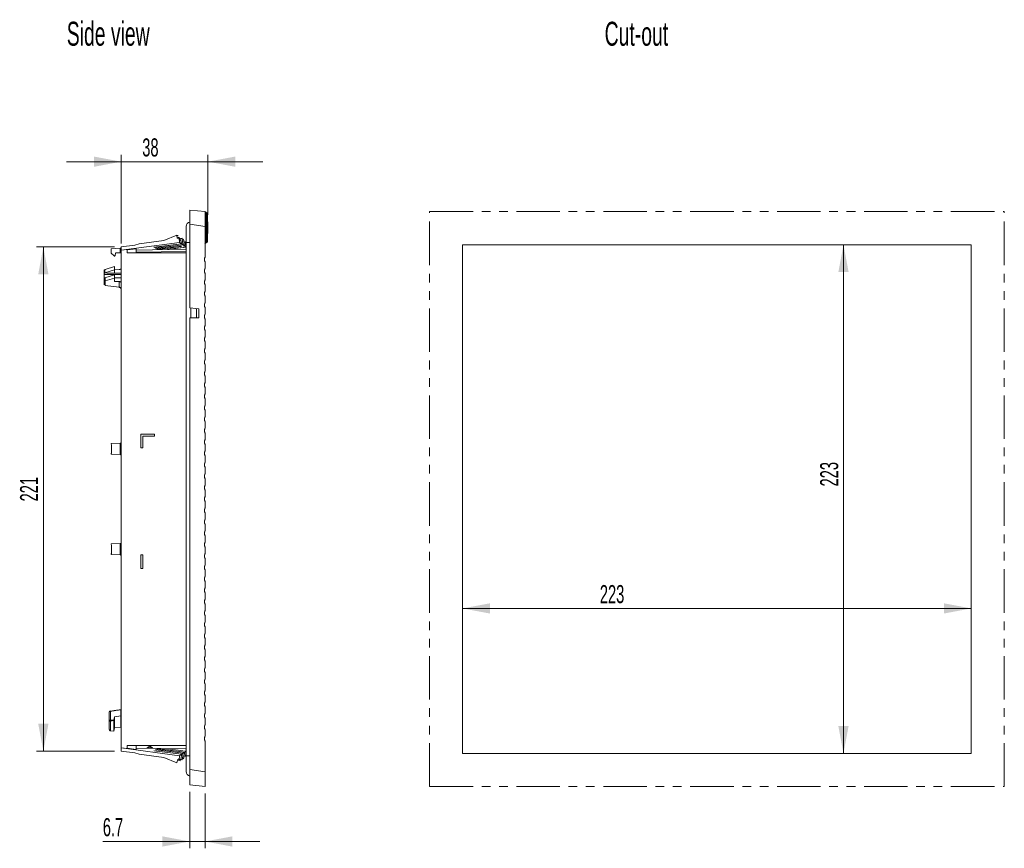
# Model space of a CAD drawing. Header units: millimetres. Extents: x 49 to 815, y 224 to 587.
# Tile 4 of 4: x 383 to 815, y 224 to 587. Entities that reach past the tile are written whole.
import ezdxf

# ---------------------------------------------------------------- set-up
doc = ezdxf.new("R2010")
doc.units = ezdxf.units.MM
doc.header["$LTSCALE"] = 3
doc.linetypes.add('PHANTOM', pattern=[12.7, 6.35, -1.27, 1.27, -1.27, 1.27, -1.27])
doc.styles.add('SLDTEXTSTYLE0', font='TXT', dxfattribs={"width": 0.605})
doc.dimstyles.new('SLDDIMSTYLE0', dxfattribs={"dimtxt": 7.704956, "dimasz": 12, "dimexe": 0, "dimexo": 0.0625, "dimgap": 1.926239, "dimtad": 1, "dimrnd": 1e-09, "dimzin": 12, "dimdsep": 46, "dimtxsty": 'SLDTEXTSTYLE0', "dimsah": 1, "dimcen": 0.09, "dimadec": 0, "dimazin": 3, "dimtfac": 1, "dimtofl": 0, "dimtmove": 0, "dimatfit": 3, "dimfxl": 1, "dimfrac": 2, "dimtolj": 1, "dimtzin": 12, "dimarcsym": 0})
doc.dimstyles.new('SLDDIMSTYLE1', dxfattribs={"dimtxt": 7.704956, "dimasz": 12, "dimexe": 0, "dimexo": 0.0625, "dimgap": 1.926239, "dimtad": 1, "dimdec": 0, "dimrnd": 1e-09, "dimzin": 12, "dimdsep": 46, "dimtxsty": 'SLDTEXTSTYLE0', "dimsah": 1, "dimcen": 0.09, "dimadec": 0, "dimazin": 3, "dimtfac": 1, "dimtdec": 0, "dimtmove": 0, "dimatfit": 0, "dimfxl": 1, "dimfrac": 2, "dimtolj": 1, "dimtzin": 12, "dimarcsym": 0})
doc.dimstyles.new('SLDDIMSTYLE2', dxfattribs={"dimtxt": 7.704956, "dimasz": 12, "dimexe": 0, "dimexo": 0.0625, "dimgap": 1.926239, "dimtad": 1, "dimdec": 1, "dimrnd": 1e-09, "dimzin": 12, "dimdsep": 46, "dimtxsty": 'SLDTEXTSTYLE0', "dimsah": 1, "dimcen": 0.09, "dimadec": 0, "dimazin": 3, "dimtfac": 1, "dimtmove": 0, "dimatfit": 0, "dimfxl": 1, "dimfrac": 2, "dimtolj": 1, "dimtzin": 12, "dimarcsym": 0})

# ---------------------------------------------------------------- blocks, each defined once
blk = doc.blocks.new('*D1')
at = {"color": 7, "linetype": 'Continuous', "lineweight": 0}
for p, q in [((580.12, 488.67), (747.11, 488.67)), ((744.11, 488.67), (744.11, 265.67)), ((580.12, 265.67), (747.11, 265.67))]:
    blk.add_line(p, q, dxfattribs=at)
for points in [[(744.11, 488.67), (741.86, 476.67), (746.36, 476.67)], [(744.11, 265.67), (746.36, 277.67), (741.86, 277.67)]]:
    blk.add_solid(points, dxfattribs=at)
at = {"color": 7, "linetype": 'Continuous', "lineweight": 0, "insert": (733.87, 382.71, 0.1), "char_height": 7.938, "attachment_point": 1, "rotation": 90, "style": 'SLDTEXTSTYLE0'}
blk.add_mtext('223', dxfattribs=at)
blk = doc.blocks.new('*D2')
at = {"color": 7, "linetype": 'Continuous', "lineweight": 0}
blk.add_line((577.12, 329.24), (800.12, 329.24), dxfattribs=at)
for points in [[(577.12, 329.24), (589.12, 326.99), (589.12, 331.49)], [(800.12, 329.24), (788.12, 331.49), (788.12, 326.99)]]:
    blk.add_solid(points, dxfattribs=at)
at = {"color": 7, "linetype": 'Continuous', "lineweight": 0, "insert": (637.29, 339.48, 0.1), "char_height": 7.938, "attachment_point": 1, "style": 'SLDTEXTSTYLE0'}
blk.add_mtext('223', dxfattribs=at)
blk = doc.blocks.new('*D5')
at = {"color": 7, "linetype": 'Continuous', "lineweight": 0}
for p, q in [((427.47, 489.23), (427.47, 528.08)), ((465.46, 501.77), (465.46, 528.08)), ((427.47, 525.08), (403.47, 525.08)), ((427.47, 525.08), (465.46, 525.08)), ((465.46, 525.08), (489.46, 525.08))]:
    blk.add_line(p, q, dxfattribs=at)
for points in [[(427.47, 525.08), (415.47, 527.33), (415.47, 522.83)], [(465.46, 525.08), (477.46, 522.83), (477.46, 527.33)]]:
    blk.add_solid(points, dxfattribs=at)
at = {"color": 7, "linetype": 'Continuous', "lineweight": 0, "insert": (436.66, 535.31, 0.1), "char_height": 7.938, "attachment_point": 1, "style": 'SLDTEXTSTYLE0'}
blk.add_mtext('38', dxfattribs=at)
blk = doc.blocks.new('*D6')
at = {"color": 7, "linetype": 'Continuous', "lineweight": 0}
for p, q in [((424.47, 487.69), (390.29, 487.69)), ((393.29, 487.69), (393.29, 266.69)), ((424.47, 266.69), (390.29, 266.69))]:
    blk.add_line(p, q, dxfattribs=at)
for points in [[(393.29, 487.69), (391.04, 475.69), (395.54, 475.69)], [(393.29, 266.69), (395.54, 278.69), (391.04, 278.69)]]:
    blk.add_solid(points, dxfattribs=at)
at = {"color": 7, "linetype": 'Continuous', "lineweight": 0, "insert": (383.06, 376.15, 0.1), "char_height": 7.938, "attachment_point": 1, "rotation": 90, "style": 'SLDTEXTSTYLE0'}
blk.add_mtext('221', dxfattribs=at)
blk = doc.blocks.new('*D7')
at = {"color": 7, "linetype": 'Continuous', "lineweight": 0}
for p, q in [((457.47, 248.87), (457.47, 224.08)), ((464.17, 248.17), (464.17, 224.08)), ((457.47, 227.08), (419.36, 227.08)), ((457.47, 227.08), (464.17, 227.08)), ((464.17, 227.08), (488.17, 227.08))]:
    blk.add_line(p, q, dxfattribs=at)
for points in [[(457.47, 227.08), (445.47, 229.33), (445.47, 224.83)], [(464.17, 227.08), (476.17, 224.83), (476.17, 229.33)]]:
    blk.add_solid(points, dxfattribs=at)
at = {"color": 7, "linetype": 'Continuous', "lineweight": 0, "insert": (419.36, 237.32, 0.1), "char_height": 7.938, "attachment_point": 1, "style": 'SLDTEXTSTYLE0'}
blk.add_mtext('6.7', dxfattribs=at)

msp = doc.modelspace()

# ---------------------------------------------------------------- linework, layer by layer
at = {"color": 7, "linetype": 'Continuous', "lineweight": 0}
for p, q in [((457.465, 503.872), (457.465, 497.655)), ((457.465, 503.872), (464.165, 503.167)), ((464.165, 503.167), (464.165, 496.659)), ((464.84, 502.769), (464.716, 502.828)), ((455.965, 496.688), (455.965, 489.688)), ((457.465, 497.655), (464.165, 496.659)), ((457.465, 461.004), (457.465, 497.655)), ((464.165, 496.659), (464.165, 483.273)), ((465.205, 498.767), (465.455, 498.767)), ((465.455, 498.767), (465.455, 493.644)), ((451.829, 492.858), (446.111, 490.506)), ((465.205, 493.644), (465.455, 493.644)), ((453.002, 489.687), (427.465, 486.266)), ((433.465, 488.488), (427.465, 487.688)), ((446.111, 490.506), (435.229, 489.048)), ((441.746, 487.6), (453.873, 489.063)), ((453.873, 489.063), (441.888, 487.501)), ((442.41, 487.136), (454.536, 488.599)), ((454.536, 488.599), (442.55, 487.038)), ((443.074, 486.671), (453.888, 487.976)), ((453.873, 487.962), (443.211, 486.574)), ((452.774, 491.51), (451.985, 491.609)), ((453.063, 491.23), (454.095, 491.527)), ((454.119, 491.533), (453.064, 491.229)), ((454.121, 491.437), (453.287, 491.194)), ((454.303, 490.931), (454.758, 491.062)), ((455.2, 488.135), (454.732, 488.074)), ((454.746, 488.08), (455.199, 488.135)), ((455.01, 489.614), (454.799, 491.009)), ((455.965, 488.67), (455.717, 488.662)), ((455.965, 489.688), (455.965, 264.688)), ((464.716, 489.549), (464.84, 489.608)), ((577.124, 488.667), (800.124, 488.667)), ((577.124, 488.667), (577.124, 265.667)), ((800.124, 488.667), (800.124, 265.667)), ((422.965, 486.641), (422.965, 485.188)), ((423.038, 485.012), (424.288, 483.762)), ((426.983, 487.155), (423.198, 486.89)), ((424.986, 485.145), (426.983, 485.18)), ((427.465, 487.688), (427.465, 486.266)), ((429.965, 486.543), (427.465, 486.227)), ((427.465, 486.266), (427.465, 486.227)), ((427.465, 486.227), (427.465, 402.171)), ((429.965, 486.425), (433.965, 486.926)), ((455.965, 485.188), (429.965, 485.188)), ((447.769, 486.706), (454.613, 487.521)), ((455.856, 487.669), (447.891, 486.62)), ((455.31, 487.605), (455.856, 487.67)), ((464.165, 481.119), (464.165, 478.272)), ((419.965, 477.731), (424.465, 479.145)), ((419.965, 477.731), (420.338, 477.731)), ((419.965, 477.731), (419.965, 477.278)), ((419.965, 477.048), (419.965, 475.817)), ((419.965, 475.577), (419.965, 474.163)), ((420.262, 477.694), (420.262, 476.307)), ((420.262, 476.307), (424.465, 477.628)), ((424.465, 475.506), (420.262, 474.186)), ((420.448, 477.783), (424.465, 479.145)), ((424.465, 477.731), (426.5, 477.781)), ((427.465, 476.209), (424.465, 476.212)), ((464.165, 476.118), (464.165, 473.27)), ((419.965, 474.03), (419.965, 472.798)), ((419.965, 472.798), (419.965, 471.163)), ((420.262, 474.186), (420.262, 472.798)), ((426.501, 470.133), (420.404, 470.813)), ((424.465, 473.99), (420.448, 472.826)), ((420.448, 472.826), (420.448, 470.81)), ((420.448, 470.81), (426.5, 470.135)), ((424.465, 474.094), (427.45, 474.097)), ((426.5, 472.525), (424.465, 472.575)), ((426.5, 470.135), (426.5, 472.525)), ((464.165, 471.116), (464.165, 468.268)), ((427.42, 469.319), (427.129, 469.716)), ((464.165, 466.114), (464.165, 463.266)), ((461.465, 460.583), (457.465, 461.004)), ((457.965, 456.588), (457.965, 460.951)), ((461.465, 456.588), (461.465, 460.583)), ((464.165, 461.112), (464.165, 458.265)), ((457.465, 258.655), (457.465, 456.588)), ((457.465, 456.588), (461.465, 456.588)), ((464.165, 456.111), (464.165, 453.263)), ((464.165, 451.109), (464.165, 448.261)), ((464.165, 446.107), (464.165, 443.259)), ((464.165, 441.105), (464.165, 438.258)), ((464.165, 436.104), (464.165, 433.256)), ((464.165, 431.102), (464.165, 428.269)), ((464.165, 426.114), (464.165, 423.267)), ((464.165, 421.113), (464.165, 418.265)), ((464.165, 416.111), (464.165, 413.263)), ((464.165, 411.109), (464.165, 408.262)), ((464.165, 406.107), (464.165, 403.274)), ((423.073, 401.535), (426.983, 401.672)), ((427, 396.704), (427, 401.673)), ((427.408, 401.938), (427.408, 396.439)), ((435.965, 405.688), (441.965, 405.688)), ((435.965, 399.688), (435.965, 405.688)), ((441.965, 404.688), (436.965, 404.688)), ((436.965, 404.688), (436.965, 399.688)), ((441.965, 405.688), (441.965, 404.688)), ((436.965, 399.688), (435.965, 399.688)), ((464.165, 401.12), (464.165, 398.273)), ((426.983, 396.705), (423.073, 396.842)), ((427.465, 396.206), (427.465, 358.171)), ((464.165, 396.118), (464.165, 393.271)), ((464.165, 391.117), (464.165, 388.269)), ((464.165, 386.115), (464.165, 383.267)), ((464.165, 381.113), (464.165, 378.265)), ((464.165, 376.111), (464.165, 373.264)), ((464.165, 371.11), (464.165, 368.262)), ((464.165, 366.108), (464.165, 363.26)), ((464.165, 361.106), (464.165, 358.258)), ((423.073, 357.535), (426.983, 357.672)), ((427, 352.704), (427, 357.673)), ((427.408, 357.938), (427.408, 352.439)), ((464.165, 356.104), (464.165, 353.257)), ((426.983, 352.705), (423.073, 352.842)), ((427.465, 352.206), (427.465, 268.15)), ((464.165, 351.103), (464.165, 348.269)), ((464.165, 346.115), (464.165, 343.268)), ((464.165, 341.114), (464.165, 338.266)), ((464.165, 336.112), (464.165, 333.264)), ((464.165, 331.11), (464.165, 328.262)), ((464.165, 326.108), (464.165, 323.275)), ((464.165, 321.121), (464.165, 318.273)), ((464.165, 316.119), (464.165, 313.272)), ((464.165, 311.118), (464.165, 308.27)), ((464.165, 306.116), (464.165, 303.268)), ((464.165, 301.114), (464.165, 298.266)), ((464.165, 296.112), (464.165, 293.265)), ((464.165, 291.111), (464.165, 288.263)), ((464.165, 286.109), (464.165, 283.261)), ((422.215, 283.814), (422.215, 280.238)), ((422.698, 284.167), (422.698, 280.238)), ((424.465, 281.696), (427.224, 282.178)), ((427.224, 277.24), (427.224, 282.178)), ((464.165, 281.107), (464.165, 278.259)), ((422.215, 280.238), (422.215, 276.23)), ((422.715, 280.238), (422.698, 280.238)), ((424.184, 280.274), (422.715, 280.238)), ((422.715, 275.523), (422.715, 280.238)), ((427.224, 277.24), (424.465, 276.894)), ((422.715, 275.523), (424.184, 275.487)), ((464.165, 276.105), (464.165, 273.258)), ((427.465, 268.15), (429.965, 267.834)), ((427.465, 268.15), (427.465, 268.111)), ((427.465, 268.111), (453.002, 264.69)), ((427.465, 266.688), (427.465, 268.111)), ((429.965, 269.188), (455.965, 269.188)), ((433.965, 267.45), (429.965, 267.952)), ((439.965, 268.909), (438.765, 268.188)), ((438.765, 268.188), (438.765, 267.953)), ((441.165, 268.188), (438.765, 268.188)), ((441.165, 268.188), (439.965, 268.909)), ((441.165, 267.919), (441.165, 268.188)), ((443.074, 267.706), (453.882, 266.402)), ((455.232, 266.239), (443.211, 267.802)), ((447.769, 267.671), (454.562, 266.861)), ((454.598, 266.873), (447.891, 267.757)), ((464.165, 271.104), (464.165, 257.659)), ((433.465, 265.888), (427.465, 266.688)), ((435.229, 265.329), (433.465, 265.888)), ((441.746, 266.776), (453.908, 265.311)), ((453.908, 265.311), (441.888, 266.876)), ((442.41, 267.241), (454.57, 265.775)), ((454.57, 265.775), (442.55, 267.339)), ((451.829, 261.519), (446.111, 263.871)), ((454.782, 263.309), (454.317, 263.443)), ((454.74, 266.299), (455.232, 266.239)), ((454.923, 264.387), (454.767, 263.345)), ((455.345, 266.768), (455.892, 266.702)), ((455.892, 266.702), (455.351, 266.774)), ((455.741, 265.714), (455.965, 265.707)), ((455.965, 264.688), (455.965, 257.688)), ((577.124, 265.667), (800.124, 265.667)), ((453.437, 262.437), (452.032, 262.859)), ((452.774, 262.867), (452.108, 262.799)), ((454.119, 262.844), (452.486, 263.314)), ((452.83, 263.317), (454.145, 262.934)), ((464.165, 257.659), (457.465, 258.655)), ((457.465, 251.872), (457.465, 258.655)), ((464.165, 257.659), (464.165, 251.167)), ((464.165, 251.167), (457.465, 251.872))]:
    msp.add_line(p, q, dxfattribs=at)
at = {"color": 7, "linetype": 'PHANTOM', "lineweight": 0}
for p, q in [((562.624, 251.167), (562.624, 503.167)), ((562.624, 503.167), (814.624, 503.167)), ((814.624, 251.167), (814.624, 503.167)), ((562.624, 251.167), (814.624, 251.167))]:
    msp.add_line(p, q, dxfattribs=at)
at = {"color": 144, "linetype": 'Continuous', "lineweight": 0}
for p, q in [((451.985, 491.609), (451.829, 492.858)), ((452.371, 492.679), (451.829, 492.858)), ((451.829, 492.858), (452.395, 492.7)), ((451.876, 492.484), (452.371, 492.679)), ((452.395, 492.7), (452.355, 492.684)), ((435.229, 489.048), (433.465, 488.488)), ((452.71, 491.933), (451.974, 491.702)), ((451.979, 491.658), (452.7, 491.877)), ((452.166, 491.587), (452.732, 491.761)), ((453.002, 489.687), (452.774, 491.51)), ((453.489, 491.42), (452.774, 491.51)), ((453.871, 489.063), (453.002, 489.687)), ((454.534, 488.599), (453.871, 489.063)), ((454.106, 491.481), (454.106, 491.481)), ((455.197, 488.135), (454.534, 488.599)), ((454.769, 491.017), (454.769, 491.017)), ((455.861, 487.67), (455.197, 488.135)), ((455.825, 487.929), (455.506, 490.104)), ((455.506, 490.104), (455.825, 487.929)), ((455.593, 489.618), (455.523, 490.067)), ((455.524, 490.067), (455.594, 489.617)), ((424.777, 483.917), (424.987, 485.033)), ((426.983, 485.18), (426.983, 487.155)), ((429.965, 486.543), (429.965, 486.425)), ((429.965, 485.188), (429.965, 486.543)), ((433.965, 486.926), (433.965, 485.188)), ((433.965, 486.356), (455.59, 486.662)), ((455.965, 485.665), (433.965, 485.473)), ((455.59, 486.662), (455.965, 486.709)), ((455.965, 487.599), (455.861, 487.67)), ((424.465, 477.628), (424.465, 479.145)), ((424.465, 476.249), (424.465, 477.628)), ((424.465, 473.99), (424.465, 475.506)), ((424.465, 472.575), (424.465, 473.99)), ((460.465, 460.358), (460.465, 456.919)), ((435.965, 352.688), (435.965, 346.688)), ((436.965, 352.688), (435.965, 352.688)), ((436.965, 346.688), (436.965, 352.688)), ((436.965, 352.688), (436.966, 352.688)), ((436.966, 352.688), (436.966, 346.688)), ((435.965, 346.688), (436.965, 346.688)), ((436.966, 346.688), (436.965, 346.688)), ((424.184, 280.274), (424.465, 281.696)), ((424.465, 276.894), (424.465, 281.696)), ((424.184, 275.487), (424.184, 280.274)), ((424.465, 276.894), (424.184, 275.487)), ((429.965, 267.834), (429.965, 269.188)), ((429.965, 267.952), (429.965, 267.834)), ((433.965, 269.188), (433.965, 267.45)), ((455.59, 267.715), (433.965, 268.021)), ((455.965, 267.668), (455.59, 267.715)), ((446.111, 263.871), (435.229, 265.329)), ((453.002, 264.69), (452.774, 262.867)), ((453.002, 264.69), (453.908, 265.311)), ((453.908, 265.311), (454.57, 265.775)), ((454.57, 265.775), (455.232, 266.239)), ((455.232, 266.239), (455.892, 266.702)), ((455.572, 264.729), (455.506, 264.273)), ((455.506, 264.273), (455.572, 264.729)), ((452.106, 262.792), (451.829, 261.519)), ((453.463, 262.954), (452.774, 262.867))]:
    msp.add_line(p, q, dxfattribs=at)
at = {"color": 18, "linetype": 'Continuous', "lineweight": 0}
for p, q in [((457.465, 489.688), (455.965, 489.688)), ((427.465, 475.577), (419.965, 475.577)), ((419.965, 474.163), (420.202, 474.163)), ((420.404, 470.813), (420.404, 474.017)), ((457.465, 264.688), (455.965, 264.688))]:
    msp.add_line(p, q, dxfattribs=at)
at = {"color": 7, "linetype": 'Continuous', "lineweight": 0}
for centre, radius, start, end in [((457.965, 496.688), 2, 104.47751, 180), ((426.6, 469.26), 0.881, 11.02808, 96.54647), ((422.715, 283.814), 0.5, 96.33822, 175.35229), ((457.965, 257.688), 2, 180, 255.52249)]:
    msp.add_arc(centre, radius, start, end, dxfattribs=at)
for points, knots in [([(464.13, 503.109), (464.141, 503.104), (464.198, 503.077), (464.391, 502.984), (464.606, 502.881), (464.716, 502.828)], [0, 0, 0, 0, 0.0993968, 0.5392739, 1, 1, 1, 1]), ([(464.716, 502.828), (464.715, 500.619), (464.716, 498.409), (464.716, 493.983), (464.714, 491.769), (464.716, 489.549)], [0, 0, 0, 0, 0.5, 0.5, 1, 1, 1, 1]), ([(464.84, 489.608), (464.841, 491.806), (464.84, 494.002), (464.84, 498.389), (464.84, 500.58), (464.84, 502.769)], [0, 0, 0, 0, 0.5, 0.5, 1, 1, 1, 1]), ([(464.931, 502.725), (464.948, 502.716), (464.982, 502.698), (465.028, 502.665), (465.072, 502.626), (465.112, 502.58), (465.156, 502.514), (465.203, 502.413), (465.211, 502.325), (465.215, 502.274)], [0, 0, 0, 0, 0.0880997, 0.1820898, 0.282065, 0.3881037, 0.5002719, 0.7070596, 1, 1, 1, 1]), ([(465.215, 502.274), (465.215, 501.464), (465.215, 499.844), (465.215, 497.412), (465.215, 494.978), (465.215, 492.542), (465.215, 490.916), (465.215, 490.103)], [0, 0, 0, 0, 0.2000033, 0.4000017, 0.5999984, 0.7999967, 1, 1, 1, 1]), ([(454.104, 491.496), (454.134, 491.268), (454.194, 490.804), (454.297, 490.096), (454.409, 489.364), (454.492, 488.869), (454.534, 488.617)], [0, 0, 0, 0, 0.2368625, 0.4824643, 0.7368347, 1, 1, 1, 1]), ([(454.767, 491.031), (454.797, 490.803), (454.857, 490.339), (454.96, 489.632), (455.073, 488.9), (455.155, 488.404), (455.197, 488.152)], [0, 0, 0, 0, 0.2368918, 0.4825042, 0.7368652, 1, 1, 1, 1]), ([(464.065, 489.236), (464.078, 489.243), (464.104, 489.255), (464.151, 489.278), (464.203, 489.303), (464.262, 489.331), (464.358, 489.377), (464.502, 489.446), (464.644, 489.514), (464.716, 489.549)], [0, 0, 0, 0, 0.0993023, 0.1987263, 0.2986114, 0.3992924, 0.5010963, 0.748384, 1, 1, 1, 1]), ([(465.215, 490.103), (465.214, 490.081), (465.213, 490.04), (465.201, 489.982), (465.186, 489.932), (465.168, 489.891), (465.14, 489.835), (465.093, 489.77), (465.02, 489.701), (464.96, 489.668), (464.931, 489.652)], [0, 0, 0, 0, 0.1281114, 0.2421055, 0.3419847, 0.4277532, 0.4994188, 0.6883288, 0.8549988, 1, 1, 1, 1]), ([(422.965, 486.641), (422.966, 486.657), (422.968, 486.692), (422.986, 486.745), (423.017, 486.797), (423.063, 486.843), (423.125, 486.879), (423.173, 486.886), (423.198, 486.89)], [0, 0, 0, 0, 0.1338274, 0.2808027, 0.4409189, 0.6141658, 0.8005311, 1, 1, 1, 1]), ([(424.497, 483.688), (424.518, 483.689), (424.559, 483.691), (424.629, 483.706), (424.7, 483.749), (424.76, 483.824), (424.771, 483.886), (424.777, 483.917)], [0, 0, 0, 0, 0.1629688, 0.3003555, 0.5388346, 0.7655729, 1, 1, 1, 1]), ([(427, 487.156), (427.017, 487.158), (427.05, 487.161), (427.099, 487.172), (427.148, 487.188), (427.195, 487.21), (427.261, 487.248), (427.342, 487.317), (427.385, 487.385), (427.408, 487.422)], [0, 0, 0, 0, 0.0857658, 0.1739425, 0.2652916, 0.3604983, 0.4601683, 0.7066907, 1, 1, 1, 1]), ([(464.165, 481.119), (464.033, 481.462), (463.965, 481.829), (463.965, 482.564), (464.033, 482.931), (464.165, 483.273)], [0, 0, 0, 0, 0.5, 0.5, 1, 1, 1, 1]), ([(420.262, 477.694), (420.246, 477.683), (420.212, 477.66), (420.166, 477.616), (420.121, 477.564), (420.08, 477.502), (420.032, 477.409), (419.979, 477.259), (419.97, 477.126), (419.965, 477.048)], [0, 0, 0, 0, 0.08003865, 0.16611278, 0.25865058, 0.35799667, 0.46442953, 0.68387254, 1, 1, 1, 1]), ([(419.965, 475.817), (419.965, 475.836), (419.966, 475.874), (419.969, 475.913), (419.97, 475.931)], [0, 0, 0, 0, 0.5258608, 1, 1, 1, 1]), ([(419.97, 475.931), (419.973, 475.948), (419.977, 475.982), (419.987, 476.028), (420.001, 476.072), (420.018, 476.114), (420.051, 476.172), (420.108, 476.236), (420.17, 476.268), (420.202, 476.284)], [0, 0, 0, 0, 0.11229884, 0.21383335, 0.30507285, 0.41191699, 0.51613624, 0.75475764, 1, 1, 1, 1]), ([(420.262, 477.694), (420.288, 477.71), (420.348, 477.745), (420.411, 477.769), (420.448, 477.783)], [0, 0, 0, 0, 0.4291498, 1, 1, 1, 1]), ([(426.5, 477.781), (426.535, 477.782), (426.606, 477.786), (426.709, 477.8), (426.809, 477.822), (426.905, 477.851), (427.018, 477.895), (427.14, 477.96), (427.261, 478.051), (427.32, 478.122), (427.35, 478.158)], [0, 0, 0, 0, 0.1013147, 0.2008761, 0.2997913, 0.3991891, 0.5001821, 0.6669973, 0.8318559, 1, 1, 1, 1]), ([(464.165, 478.272), (464.147, 478.222), (464.111, 478.123), (464.066, 477.972), (464.029, 477.819), (464.001, 477.665), (463.98, 477.51), (463.968, 477.353), (463.963, 477.155), (463.973, 476.919), (464.011, 476.647), (464.073, 476.378), (464.134, 476.205), (464.165, 476.118)], [0, 0, 0, 0, 0.0719871, 0.1434627, 0.2146219, 0.2856625, 0.356783, 0.4281815, 0.5000536, 0.6253021, 0.7496659, 0.8742113, 1, 1, 1, 1]), ([(420.202, 474.163), (420.181, 474.153), (420.14, 474.134), (420.088, 474.102), (420.044, 474.072), (420.002, 474.038), (419.97, 474.009), (419.967, 474.022), (419.965, 474.03)], [0, 0, 0, 0, 0.1278028, 0.2520052, 0.375641, 0.5017828, 0.727061, 1, 1, 1, 1]), ([(419.965, 472.798), (419.966, 472.798), (419.968, 472.798), (419.98, 472.798), (419.994, 472.797), (420.015, 472.798), (420.05, 472.798), (420.104, 472.798), (420.177, 472.798), (420.235, 472.798), (420.262, 472.798)], [0, 0, 0, 0, 0.1417934, 0.2473411, 0.3166308, 0.4273388, 0.5362643, 0.7094682, 0.8635108, 1, 1, 1, 1]), ([(420.448, 472.826), (420.428, 472.821), (420.392, 472.812), (420.342, 472.803), (420.299, 472.799), (420.274, 472.798), (420.262, 472.798)], [0, 0, 0, 0, 0.3020359, 0.5693787, 0.8020305, 1, 1, 1, 1]), ([(426.5, 472.525), (426.675, 472.521), (426.848, 472.483), (427.145, 472.351), (427.268, 472.257), (427.35, 472.148)], [0, 0, 0, 0, 0.5, 0.5, 1, 1, 1, 1]), ([(464.165, 473.27), (464.147, 473.22), (464.111, 473.121), (464.066, 472.97), (464.029, 472.817), (464.001, 472.663), (463.98, 472.508), (463.968, 472.351), (463.963, 472.154), (463.973, 471.917), (464.011, 471.645), (464.073, 471.376), (464.134, 471.203), (464.165, 471.116)], [0, 0, 0, 0, 0.0719871, 0.1434627, 0.2146219, 0.2856625, 0.356783, 0.4281815, 0.5000536, 0.6253021, 0.7496659, 0.8742113, 1, 1, 1, 1]), ([(426.576, 469.979), (426.69, 469.953), (426.927, 469.899), (427.176, 469.727), (427.256, 469.582), (427.276, 469.545)], [0, 0, 0, 0, 0.41089851, 0.85258198, 1, 1, 1, 1]), ([(464.165, 468.268), (464.147, 468.218), (464.111, 468.12), (464.066, 467.968), (464.029, 467.816), (464.001, 467.662), (463.98, 467.506), (463.968, 467.349), (463.963, 467.152), (463.973, 466.916), (464.011, 466.643), (464.073, 466.375), (464.134, 466.201), (464.165, 466.114)], [0, 0, 0, 0, 0.0719871, 0.1434627, 0.2146219, 0.2856625, 0.356783, 0.4281815, 0.5000536, 0.6253021, 0.7496659, 0.8742113, 1, 1, 1, 1]), ([(464.165, 463.266), (464.147, 463.217), (464.111, 463.118), (464.066, 462.967), (464.029, 462.814), (464.001, 462.66), (463.98, 462.504), (463.968, 462.347), (463.963, 462.15), (463.973, 461.914), (464.011, 461.642), (464.073, 461.373), (464.134, 461.199), (464.165, 461.112)], [0, 0, 0, 0, 0.0719871, 0.1434627, 0.2146219, 0.2856625, 0.356783, 0.4281815, 0.5000536, 0.6253021, 0.7496659, 0.8742113, 1, 1, 1, 1]), ([(464.165, 458.265), (464.147, 458.215), (464.111, 458.116), (464.066, 457.965), (464.029, 457.812), (464.001, 457.658), (463.98, 457.503), (463.968, 457.346), (463.963, 457.148), (463.973, 456.912), (464.011, 456.64), (464.073, 456.371), (464.134, 456.198), (464.165, 456.111)], [0, 0, 0, 0, 0.0719871, 0.1434627, 0.2146219, 0.2856625, 0.356783, 0.4281815, 0.5000536, 0.6253021, 0.7496659, 0.8742113, 1, 1, 1, 1]), ([(464.165, 453.263), (464.147, 453.213), (464.111, 453.114), (464.066, 452.963), (464.029, 452.81), (464.001, 452.656), (463.98, 452.501), (463.968, 452.344), (463.963, 452.147), (463.973, 451.91), (464.011, 451.638), (464.073, 451.369), (464.134, 451.196), (464.165, 451.109)], [0, 0, 0, 0, 0.0719871, 0.1434627, 0.2146219, 0.2856625, 0.356783, 0.4281815, 0.5000536, 0.6253021, 0.7496659, 0.8742113, 1, 1, 1, 1]), ([(464.165, 448.261), (464.147, 448.211), (464.111, 448.113), (464.066, 447.961), (464.029, 447.809), (464.001, 447.655), (463.98, 447.499), (463.968, 447.342), (463.963, 447.145), (463.973, 446.909), (464.011, 446.636), (464.073, 446.368), (464.134, 446.194), (464.165, 446.107)], [0, 0, 0, 0, 0.0719871, 0.1434627, 0.2146219, 0.2856625, 0.356783, 0.4281815, 0.5000536, 0.6253021, 0.7496659, 0.8742113, 1, 1, 1, 1]), ([(464.165, 443.259), (464.147, 443.21), (464.111, 443.111), (464.066, 442.96), (464.029, 442.807), (464.001, 442.653), (463.98, 442.497), (463.968, 442.34), (463.963, 442.143), (463.973, 441.907), (464.011, 441.635), (464.073, 441.366), (464.134, 441.192), (464.165, 441.105)], [0, 0, 0, 0, 0.0719871, 0.1434627, 0.2146219, 0.2856625, 0.356783, 0.4281815, 0.5000536, 0.6253021, 0.7496659, 0.8742113, 1, 1, 1, 1]), ([(464.165, 438.258), (464.147, 438.208), (464.111, 438.109), (464.066, 437.958), (464.029, 437.805), (464.001, 437.651), (463.98, 437.496), (463.968, 437.339), (463.963, 437.141), (463.973, 436.905), (464.011, 436.633), (464.073, 436.364), (464.134, 436.191), (464.165, 436.104)], [0, 0, 0, 0, 0.0719871, 0.1434627, 0.2146219, 0.2856625, 0.356783, 0.4281815, 0.5000536, 0.6253021, 0.7496659, 0.8742113, 1, 1, 1, 1]), ([(464.165, 433.256), (464.147, 433.206), (464.111, 433.107), (464.066, 432.956), (464.029, 432.803), (464.001, 432.649), (463.98, 432.494), (463.968, 432.337), (463.963, 432.14), (463.973, 431.903), (464.011, 431.631), (464.073, 431.362), (464.134, 431.189), (464.165, 431.102)], [0, 0, 0, 0, 0.0719871, 0.1434627, 0.2146219, 0.2856625, 0.356783, 0.4281815, 0.5000536, 0.6253021, 0.7496659, 0.8742113, 1, 1, 1, 1]), ([(464.165, 428.269), (464.147, 428.219), (464.111, 428.12), (464.066, 427.969), (464.029, 427.816), (464.001, 427.662), (463.98, 427.507), (463.968, 427.35), (463.963, 427.152), (463.973, 426.916), (464.011, 426.644), (464.073, 426.375), (464.134, 426.202), (464.165, 426.114)], [0, 0, 0, 0, 0.0719871, 0.1434627, 0.2146219, 0.2856625, 0.356783, 0.4281815, 0.5000536, 0.6253021, 0.7496659, 0.8742113, 1, 1, 1, 1]), ([(464.165, 423.267), (464.147, 423.217), (464.111, 423.118), (464.066, 422.967), (464.029, 422.814), (464.001, 422.66), (463.98, 422.505), (463.968, 422.348), (463.963, 422.151), (463.973, 421.914), (464.011, 421.642), (464.073, 421.373), (464.134, 421.2), (464.165, 421.113)], [0, 0, 0, 0, 0.0719871, 0.1434627, 0.2146219, 0.2856625, 0.356783, 0.4281815, 0.5000536, 0.6253021, 0.7496659, 0.8742113, 1, 1, 1, 1]), ([(464.165, 418.265), (464.147, 418.215), (464.111, 418.117), (464.066, 417.965), (464.029, 417.813), (464.001, 417.659), (463.98, 417.503), (463.968, 417.346), (463.963, 417.149), (463.973, 416.913), (464.011, 416.64), (464.073, 416.371), (464.134, 416.198), (464.165, 416.111)], [0, 0, 0, 0, 0.0719871, 0.1434627, 0.2146219, 0.2856625, 0.356783, 0.4281815, 0.5000536, 0.6253021, 0.7496659, 0.8742113, 1, 1, 1, 1]), ([(464.165, 413.263), (464.147, 413.214), (464.111, 413.115), (464.066, 412.963), (464.029, 412.811), (464.001, 412.657), (463.98, 412.501), (463.968, 412.344), (463.963, 412.147), (463.973, 411.911), (464.011, 411.638), (464.073, 411.37), (464.134, 411.196), (464.165, 411.109)], [0, 0, 0, 0, 0.0719871, 0.1434627, 0.2146219, 0.2856625, 0.356783, 0.4281815, 0.5000536, 0.6253021, 0.7496659, 0.8742113, 1, 1, 1, 1]), ([(464.165, 408.262), (464.147, 408.212), (464.111, 408.113), (464.066, 407.962), (464.029, 407.809), (464.001, 407.655), (463.98, 407.5), (463.968, 407.343), (463.963, 407.145), (463.973, 406.909), (464.011, 406.637), (464.073, 406.368), (464.134, 406.195), (464.165, 406.107)], [0, 0, 0, 0, 0.0719871, 0.1434627, 0.2146219, 0.2856625, 0.356783, 0.4281815, 0.5000536, 0.6253021, 0.7496659, 0.8742113, 1, 1, 1, 1]), ([(423.073, 396.844), (423.086, 397.017), (423.112, 397.364), (423.139, 397.886), (423.158, 398.407), (423.167, 398.928), (423.167, 399.449), (423.158, 399.97), (423.139, 400.491), (423.112, 401.013), (423.086, 401.36), (423.073, 401.533)], [0, 0, 0, 0, 0.1112734, 0.2224251, 0.3334899, 0.4445024, 0.5554976, 0.6665101, 0.7775749, 0.8887266, 1, 1, 1, 1]), ([(427.408, 401.938), (427.396, 401.919), (427.375, 401.881), (427.333, 401.831), (427.288, 401.788), (427.233, 401.747), (427.166, 401.711), (427.085, 401.683), (427.028, 401.676), (427, 401.673)], [0, 0, 0, 0, 0.1528275, 0.2936084, 0.4226986, 0.5405604, 0.7038955, 0.8559843, 1, 1, 1, 1]), ([(464.165, 403.274), (464.147, 403.225), (464.111, 403.126), (464.066, 402.974), (464.029, 402.822), (464.001, 402.668), (463.98, 402.512), (463.968, 402.355), (463.963, 402.158), (463.973, 401.922), (464.011, 401.649), (464.073, 401.381), (464.134, 401.207), (464.165, 401.12)], [0, 0, 0, 0, 0.0719871, 0.1434627, 0.2146219, 0.2856625, 0.356783, 0.4281815, 0.5000536, 0.6253021, 0.7496659, 0.8742113, 1, 1, 1, 1]), ([(464.165, 398.273), (464.147, 398.223), (464.111, 398.124), (464.066, 397.973), (464.029, 397.82), (464.001, 397.666), (463.98, 397.51), (463.968, 397.353), (463.963, 397.156), (463.973, 396.92), (464.011, 396.648), (464.073, 396.379), (464.134, 396.206), (464.165, 396.118)], [0, 0, 0, 0, 0.0719871, 0.1434627, 0.2146219, 0.2856625, 0.356783, 0.4281815, 0.5000536, 0.6253021, 0.7496659, 0.8742113, 1, 1, 1, 1]), ([(427, 396.704), (427.017, 396.703), (427.05, 396.699), (427.099, 396.688), (427.148, 396.672), (427.195, 396.651), (427.261, 396.612), (427.342, 396.544), (427.385, 396.476), (427.408, 396.439)], [0, 0, 0, 0, 0.0857658, 0.1739425, 0.2652916, 0.3604983, 0.4601683, 0.7066907, 1, 1, 1, 1]), ([(464.165, 393.271), (464.147, 393.221), (464.111, 393.122), (464.066, 392.971), (464.029, 392.818), (464.001, 392.664), (463.98, 392.509), (463.968, 392.352), (463.963, 392.155), (463.973, 391.918), (464.011, 391.646), (464.073, 391.377), (464.134, 391.204), (464.165, 391.117)], [0, 0, 0, 0, 0.0719871, 0.1434627, 0.2146219, 0.2856625, 0.356783, 0.4281815, 0.5000536, 0.6253021, 0.7496659, 0.8742113, 1, 1, 1, 1]), ([(464.165, 388.269), (464.147, 388.219), (464.111, 388.12), (464.066, 387.969), (464.029, 387.817), (464.001, 387.663), (463.98, 387.507), (463.968, 387.35), (463.963, 387.153), (463.973, 386.917), (464.011, 386.644), (464.073, 386.375), (464.134, 386.202), (464.165, 386.115)], [0, 0, 0, 0, 0.0719871, 0.1434627, 0.2146219, 0.2856625, 0.356783, 0.4281815, 0.5000536, 0.6253021, 0.7496659, 0.8742113, 1, 1, 1, 1]), ([(464.165, 383.267), (464.147, 383.218), (464.111, 383.119), (464.066, 382.967), (464.029, 382.815), (464.001, 382.661), (463.98, 382.505), (463.968, 382.348), (463.963, 382.151), (463.973, 381.915), (464.011, 381.642), (464.073, 381.374), (464.134, 381.2), (464.165, 381.113)], [0, 0, 0, 0, 0.0719871, 0.1434627, 0.2146219, 0.2856625, 0.356783, 0.4281815, 0.5000536, 0.6253021, 0.7496659, 0.8742113, 1, 1, 1, 1]), ([(464.165, 378.265), (464.147, 378.216), (464.111, 378.117), (464.066, 377.966), (464.029, 377.813), (464.001, 377.659), (463.98, 377.503), (463.968, 377.346), (463.963, 377.149), (463.973, 376.913), (464.011, 376.641), (464.073, 376.372), (464.134, 376.199), (464.165, 376.111)], [0, 0, 0, 0, 0.0719871, 0.1434627, 0.2146219, 0.2856625, 0.356783, 0.4281815, 0.5000536, 0.6253021, 0.7496659, 0.8742113, 1, 1, 1, 1]), ([(464.165, 373.264), (464.147, 373.214), (464.111, 373.115), (464.066, 372.964), (464.029, 372.811), (464.001, 372.657), (463.98, 372.502), (463.968, 372.345), (463.963, 372.148), (463.973, 371.911), (464.011, 371.639), (464.073, 371.37), (464.134, 371.197), (464.165, 371.11)], [0, 0, 0, 0, 0.07198705, 0.14346267, 0.21462191, 0.28566246, 0.35678298, 0.42818147, 0.50005363, 0.6253021, 0.74966589, 0.87421129, 1, 1, 1, 1]), ([(464.165, 368.262), (464.147, 368.212), (464.111, 368.113), (464.066, 367.962), (464.029, 367.81), (464.001, 367.656), (463.98, 367.5), (463.968, 367.343), (463.963, 367.146), (463.973, 366.91), (464.011, 366.637), (464.073, 366.368), (464.134, 366.195), (464.165, 366.108)], [0, 0, 0, 0, 0.0719871, 0.1434627, 0.2146219, 0.2856625, 0.356783, 0.4281815, 0.5000536, 0.6253021, 0.7496659, 0.8742113, 1, 1, 1, 1]), ([(464.165, 363.26), (464.147, 363.211), (464.111, 363.112), (464.066, 362.96), (464.029, 362.808), (464.001, 362.654), (463.98, 362.498), (463.968, 362.341), (463.963, 362.144), (463.973, 361.908), (464.011, 361.635), (464.073, 361.367), (464.134, 361.193), (464.165, 361.106)], [0, 0, 0, 0, 0.0719871, 0.1434627, 0.2146219, 0.2856625, 0.356783, 0.4281815, 0.5000536, 0.6253021, 0.7496659, 0.8742113, 1, 1, 1, 1]), ([(423.073, 352.844), (423.086, 353.017), (423.112, 353.364), (423.139, 353.886), (423.158, 354.407), (423.167, 354.928), (423.167, 355.449), (423.158, 355.97), (423.139, 356.491), (423.112, 357.013), (423.086, 357.36), (423.073, 357.533)], [0, 0, 0, 0, 0.1112734, 0.2224251, 0.3334899, 0.4445024, 0.5554976, 0.6665101, 0.7775749, 0.8887266, 1, 1, 1, 1]), ([(427.408, 357.938), (427.396, 357.919), (427.375, 357.881), (427.333, 357.831), (427.288, 357.788), (427.233, 357.747), (427.166, 357.711), (427.085, 357.683), (427.028, 357.676), (427, 357.673)], [0, 0, 0, 0, 0.1528275, 0.2936084, 0.4226986, 0.5405604, 0.7038955, 0.8559843, 1, 1, 1, 1]), ([(464.165, 358.258), (464.147, 358.209), (464.111, 358.11), (464.066, 357.959), (464.029, 357.806), (464.001, 357.652), (463.98, 357.496), (463.968, 357.339), (463.963, 357.142), (463.973, 356.906), (464.011, 356.634), (464.073, 356.365), (464.134, 356.192), (464.165, 356.104)], [0, 0, 0, 0, 0.07198705, 0.14346267, 0.21462191, 0.28566246, 0.35678298, 0.42818147, 0.50005363, 0.6253021, 0.74966589, 0.87421129, 1, 1, 1, 1]), ([(427, 352.704), (427.017, 352.703), (427.05, 352.699), (427.099, 352.688), (427.148, 352.672), (427.195, 352.651), (427.261, 352.612), (427.342, 352.544), (427.385, 352.476), (427.408, 352.439)], [0, 0, 0, 0, 0.0857658, 0.1739425, 0.2652916, 0.3604983, 0.4601683, 0.7066907, 1, 1, 1, 1]), ([(464.165, 353.257), (464.147, 353.207), (464.111, 353.108), (464.066, 352.957), (464.029, 352.804), (464.001, 352.65), (463.98, 352.495), (463.968, 352.338), (463.963, 352.141), (463.973, 351.904), (464.011, 351.632), (464.073, 351.363), (464.134, 351.19), (464.165, 351.103)], [0, 0, 0, 0, 0.0719871, 0.1434627, 0.2146219, 0.2856625, 0.356783, 0.4281815, 0.5000536, 0.6253021, 0.7496659, 0.8742113, 1, 1, 1, 1]), ([(464.165, 348.269), (464.147, 348.22), (464.111, 348.121), (464.066, 347.97), (464.029, 347.817), (464.001, 347.663), (463.98, 347.507), (463.968, 347.35), (463.963, 347.153), (463.973, 346.917), (464.011, 346.645), (464.073, 346.376), (464.134, 346.202), (464.165, 346.115)], [0, 0, 0, 0, 0.0719871, 0.1434627, 0.2146219, 0.2856625, 0.356783, 0.4281815, 0.5000536, 0.6253021, 0.7496659, 0.8742113, 1, 1, 1, 1]), ([(464.165, 343.268), (464.147, 343.218), (464.111, 343.119), (464.066, 342.968), (464.029, 342.815), (464.001, 342.661), (463.98, 342.506), (463.968, 342.349), (463.963, 342.151), (463.973, 341.915), (464.011, 341.643), (464.073, 341.374), (464.134, 341.201), (464.165, 341.114)], [0, 0, 0, 0, 0.0719871, 0.1434627, 0.2146219, 0.2856625, 0.356783, 0.4281815, 0.5000536, 0.6253021, 0.7496659, 0.8742113, 1, 1, 1, 1]), ([(464.165, 338.266), (464.147, 338.216), (464.111, 338.117), (464.066, 337.966), (464.029, 337.814), (464.001, 337.659), (463.98, 337.504), (463.968, 337.347), (463.963, 337.15), (463.973, 336.914), (464.011, 336.641), (464.073, 336.372), (464.134, 336.199), (464.165, 336.112)], [0, 0, 0, 0, 0.0719871, 0.1434627, 0.2146219, 0.2856625, 0.356783, 0.4281815, 0.5000536, 0.6253021, 0.7496659, 0.8742113, 1, 1, 1, 1]), ([(464.165, 333.264), (464.147, 333.215), (464.111, 333.116), (464.066, 332.964), (464.029, 332.812), (464.001, 332.658), (463.98, 332.502), (463.968, 332.345), (463.963, 332.148), (463.973, 331.912), (464.011, 331.639), (464.073, 331.371), (464.134, 331.197), (464.165, 331.11)], [0, 0, 0, 0, 0.0719871, 0.1434627, 0.2146219, 0.2856625, 0.356783, 0.4281815, 0.5000536, 0.6253021, 0.7496659, 0.8742113, 1, 1, 1, 1]), ([(464.165, 328.262), (464.147, 328.213), (464.111, 328.114), (464.066, 327.963), (464.029, 327.81), (464.001, 327.656), (463.98, 327.5), (463.968, 327.343), (463.963, 327.146), (463.973, 326.91), (464.011, 326.638), (464.073, 326.369), (464.134, 326.195), (464.165, 326.108)], [0, 0, 0, 0, 0.0719871, 0.1434627, 0.2146219, 0.2856625, 0.356783, 0.4281815, 0.5000536, 0.6253021, 0.7496659, 0.8742113, 1, 1, 1, 1]), ([(464.165, 323.275), (464.147, 323.226), (464.111, 323.127), (464.066, 322.975), (464.029, 322.823), (464.001, 322.669), (463.98, 322.513), (463.968, 322.356), (463.963, 322.159), (463.973, 321.923), (464.011, 321.65), (464.073, 321.382), (464.134, 321.208), (464.165, 321.121)], [0, 0, 0, 0, 0.0719871, 0.1434627, 0.2146219, 0.2856625, 0.356783, 0.4281815, 0.5000536, 0.6253021, 0.7496659, 0.8742113, 1, 1, 1, 1]), ([(464.165, 318.273), (464.147, 318.224), (464.111, 318.125), (464.066, 317.974), (464.029, 317.821), (464.001, 317.667), (463.98, 317.511), (463.968, 317.354), (463.963, 317.157), (463.973, 316.921), (464.011, 316.649), (464.073, 316.38), (464.134, 316.206), (464.165, 316.119)], [0, 0, 0, 0, 0.07198705, 0.14346267, 0.21462191, 0.28566246, 0.35678298, 0.42818147, 0.50005363, 0.6253021, 0.74966589, 0.87421129, 1, 1, 1, 1]), ([(464.165, 313.272), (464.147, 313.222), (464.111, 313.123), (464.066, 312.972), (464.029, 312.819), (464.001, 312.665), (463.98, 312.51), (463.968, 312.353), (463.963, 312.155), (463.973, 311.919), (464.011, 311.647), (464.073, 311.378), (464.134, 311.205), (464.165, 311.118)], [0, 0, 0, 0, 0.0719871, 0.1434627, 0.2146219, 0.2856625, 0.356783, 0.4281815, 0.5000536, 0.6253021, 0.7496659, 0.8742113, 1, 1, 1, 1]), ([(464.165, 308.27), (464.147, 308.22), (464.111, 308.121), (464.066, 307.97), (464.029, 307.818), (464.001, 307.663), (463.98, 307.508), (463.968, 307.351), (463.963, 307.154), (463.973, 306.917), (464.011, 306.645), (464.073, 306.376), (464.134, 306.203), (464.165, 306.116)], [0, 0, 0, 0, 0.0719871, 0.1434627, 0.2146219, 0.2856625, 0.356783, 0.4281815, 0.5000536, 0.6253021, 0.7496659, 0.8742113, 1, 1, 1, 1]), ([(464.165, 303.268), (464.147, 303.219), (464.111, 303.12), (464.066, 302.968), (464.029, 302.816), (464.001, 302.662), (463.98, 302.506), (463.968, 302.349), (463.963, 302.152), (463.973, 301.916), (464.011, 301.643), (464.073, 301.375), (464.134, 301.201), (464.165, 301.114)], [0, 0, 0, 0, 0.0719871, 0.1434627, 0.2146219, 0.2856625, 0.356783, 0.4281815, 0.5000536, 0.6253021, 0.7496659, 0.8742113, 1, 1, 1, 1]), ([(464.165, 298.266), (464.147, 298.217), (464.111, 298.118), (464.066, 297.967), (464.029, 297.814), (464.001, 297.66), (463.98, 297.504), (463.968, 297.347), (463.963, 297.15), (463.973, 296.914), (464.011, 296.642), (464.073, 296.373), (464.134, 296.199), (464.165, 296.112)], [0, 0, 0, 0, 0.0719871, 0.1434627, 0.2146219, 0.2856625, 0.356783, 0.4281815, 0.5000536, 0.6253021, 0.7496659, 0.8742113, 1, 1, 1, 1]), ([(464.165, 293.265), (464.147, 293.215), (464.111, 293.116), (464.066, 292.965), (464.029, 292.812), (464.001, 292.658), (463.98, 292.503), (463.968, 292.346), (463.963, 292.148), (463.973, 291.912), (464.011, 291.64), (464.073, 291.371), (464.134, 291.198), (464.165, 291.111)], [0, 0, 0, 0, 0.0719871, 0.1434627, 0.2146219, 0.2856625, 0.356783, 0.4281815, 0.5000536, 0.6253021, 0.7496659, 0.8742113, 1, 1, 1, 1]), ([(427.272, 282.182), (427.276, 282.419), (427.285, 282.967), (427.292, 283.898), (427.296, 284.591), (427.298, 284.975)], [0, 0, 0, 0, 0.2546934, 0.5880256, 1, 1, 1, 1]), ([(464.165, 288.263), (464.147, 288.213), (464.111, 288.114), (464.066, 287.963), (464.029, 287.81), (464.001, 287.656), (463.98, 287.501), (463.968, 287.344), (463.963, 287.147), (463.973, 286.91), (464.011, 286.638), (464.073, 286.369), (464.134, 286.196), (464.165, 286.109)], [0, 0, 0, 0, 0.0719871, 0.1434627, 0.2146219, 0.2856625, 0.356783, 0.4281815, 0.5000536, 0.6253021, 0.7496659, 0.8742113, 1, 1, 1, 1]), ([(427.16, 284.803), (426.853, 284.764), (426.129, 284.673), (424.963, 284.512), (423.769, 284.336), (422.99, 284.217), (422.654, 284.165)], [0, 0, 0, 0, 0.2040397, 0.4807607, 0.7759133, 1, 1, 1, 1]), ([(422.698, 284.167), (422.886, 284.2), (423.272, 284.268), (423.822, 284.362), (424.405, 284.458), (425.016, 284.553), (425.623, 284.636), (426.209, 284.708), (426.756, 284.768), (427.145, 284.806), (427.334, 284.824)], [0, 0, 0, 0, 0.1218118, 0.2498231, 0.3569035, 0.499975, 0.6468682, 0.7501432, 0.8787168, 1, 1, 1, 1]), ([(464.165, 283.261), (464.147, 283.212), (464.111, 283.113), (464.066, 282.961), (464.029, 282.809), (464.001, 282.655), (463.98, 282.499), (463.968, 282.342), (463.963, 282.145), (463.973, 281.909), (464.011, 281.636), (464.073, 281.368), (464.134, 281.194), (464.165, 281.107)], [0, 0, 0, 0, 0.0719871, 0.1434627, 0.2146219, 0.2856625, 0.356783, 0.4281815, 0.5000536, 0.6253021, 0.7496659, 0.8742113, 1, 1, 1, 1]), ([(422.215, 280.238), (422.216, 280.238), (422.218, 280.238), (422.231, 280.238), (422.254, 280.238), (422.291, 280.238), (422.352, 280.238), (422.426, 280.238), (422.512, 280.238), (422.603, 280.238), (422.667, 280.238), (422.698, 280.238)], [0, 0, 0, 0, 0.11303296, 0.20494118, 0.27572648, 0.42528703, 0.55327874, 0.68021491, 0.79547727, 0.90116752, 1, 1, 1, 1]), ([(422.486, 279.85), (422.644, 279.879), (422.963, 279.939), (423.449, 280.019), (423.946, 280.094), (424.283, 280.139), (424.453, 280.161)], [0, 0, 0, 0, 0.241862, 0.4891201, 0.7418188, 1, 1, 1, 1]), ([(427.317, 279.836), (427.309, 279.388), (427.293, 278.524), (427.279, 277.659), (427.272, 277.242)], [0, 0, 0, 0, 0.5190322, 1, 1, 1, 1]), ([(464.165, 278.259), (464.147, 278.21), (464.111, 278.111), (464.066, 277.96), (464.029, 277.807), (464.001, 277.653), (463.98, 277.497), (463.968, 277.34), (463.963, 277.143), (463.973, 276.907), (464.011, 276.635), (464.073, 276.366), (464.134, 276.192), (464.165, 276.105)], [0, 0, 0, 0, 0.07198705, 0.14346267, 0.21462191, 0.28566246, 0.35678298, 0.42818147, 0.50005363, 0.6253021, 0.74966589, 0.87421129, 1, 1, 1, 1]), ([(422.698, 275.524), (422.68, 275.525), (422.645, 275.529), (422.593, 275.544), (422.541, 275.566), (422.49, 275.597), (422.442, 275.637), (422.396, 275.684), (422.344, 275.752), (422.291, 275.848), (422.249, 275.964), (422.221, 276.094), (422.217, 276.18), (422.215, 276.23)], [0, 0, 0, 0, 0.05588221, 0.11357233, 0.17365052, 0.23663097, 0.30296039, 0.37302147, 0.44713912, 0.57498525, 0.72454221, 0.83848723, 1, 1, 1, 1]), ([(464.165, 273.258), (464.147, 273.208), (464.111, 273.109), (464.066, 272.958), (464.029, 272.805), (464.001, 272.651), (463.98, 272.496), (463.968, 272.339), (463.963, 272.141), (463.973, 271.905), (464.011, 271.633), (464.073, 271.364), (464.134, 271.191), (464.165, 271.104)], [0, 0, 0, 0, 0.0719871, 0.1434627, 0.2146219, 0.2856625, 0.356783, 0.4281815, 0.5000536, 0.6253021, 0.7496659, 0.8742113, 1, 1, 1, 1]), ([(453.502, 262.662), (453.536, 262.835), (453.604, 263.183), (453.694, 263.709), (453.776, 264.242), (453.849, 264.781), (453.891, 265.143), (453.912, 265.324)], [0, 0, 0, 0, 0.1963401, 0.3944465, 0.5943837, 0.7962145, 1, 1, 1, 1]), ([(454.574, 265.788), (454.551, 265.597), (454.504, 265.214), (454.424, 264.639), (454.336, 264.062), (454.241, 263.483), (454.171, 263.097), (454.136, 262.904)], [0, 0, 0, 0, 0.1980124, 0.3969843, 0.5969503, 0.7979443, 1, 1, 1, 1]), ([(454.799, 263.368), (454.834, 263.561), (454.905, 263.947), (455.001, 264.525), (455.089, 265.102), (455.168, 265.677), (455.214, 266.061), (455.236, 266.252)], [0, 0, 0, 0, 0.2021131, 0.4031276, 0.6030851, 0.8020282, 1, 1, 1, 1])]:
    msp.add_open_spline(points, degree=3, knots=knots, dxfattribs=at)
at = {"color": 144, "linetype": 'Continuous', "lineweight": 0}
for points, knots in [([(452.7, 491.877), (452.753, 491.805), (452.856, 491.664), (453, 491.45), (453.132, 491.241), (453.279, 490.985), (453.433, 490.68), (453.617, 490.232), (453.734, 489.816), (453.815, 489.401), (453.85, 489.201), (453.871, 489.081)], [0, 0, 0, 0, 0.087385, 0.1712491, 0.2516812, 0.3287821, 0.4599201, 0.5861693, 0.8016552, 0.8812455, 1, 1, 1, 1]), ([(453.076, 491.472), (453.156, 491.39), (453.239, 491.305), (453.289, 491.199), (453.291, 491.194)], [0, 0, 0, 0, 0.95897002, 1, 1, 1, 1]), ([(426.983, 485.18), (427.009, 485.18), (427.061, 485.181), (427.135, 485.183), (427.204, 485.184), (427.268, 485.185), (427.331, 485.186), (427.389, 485.187), (427.432, 485.188), (427.46, 485.188), (427.463, 485.188), (427.465, 485.188)], [0, 0, 0, 0, 0.1031484, 0.2024465, 0.3001446, 0.3986028, 0.5001282, 0.6269327, 0.7596232, 0.8756581, 1, 1, 1, 1]), ([(422.654, 284.165), (422.634, 284.163), (422.592, 284.158), (422.528, 284.144), (422.463, 284.122), (422.399, 284.09), (422.339, 284.05), (422.285, 283.998), (422.245, 283.94), (422.22, 283.876), (422.217, 283.835), (422.215, 283.814)], [0, 0, 0, 0, 0.0850228, 0.17649783, 0.27563157, 0.38331291, 0.50012371, 0.61591813, 0.75850241, 0.87978033, 1, 1, 1, 1]), ([(455.895, 266.715), (455.883, 266.603), (455.859, 266.374), (455.814, 266.028), (455.75, 265.588), (455.654, 265.014), (455.569, 264.559), (455.523, 264.31)], [0, 0, 0, 0, 0.1395631, 0.2827777, 0.4296886, 0.6879331, 1, 1, 1, 1]), ([(455.524, 264.31), (455.571, 264.559), (455.657, 265.014), (455.763, 265.646), (455.842, 266.199), (455.878, 266.545), (455.895, 266.715)], [0, 0, 0, 0, 0.3124633, 0.5704863, 0.7895992, 1, 1, 1, 1])]:
    msp.add_open_spline(points, degree=3, knots=knots, dxfattribs=at)
at = {"color": 7, "linetype": 'Continuous', "lineweight": 0}
for points in [[(423.038, 485.012), (422.992, 485.058), (422.965, 485.123), (422.965, 485.188)], [(424.496, 483.69), (424.421, 483.681), (424.342, 483.708), (424.288, 483.762)], [(419.965, 475.577), (419.965, 475.643), (419.965, 475.727), (419.965, 475.817)], [(420.262, 476.307), (420.241, 476.3), (420.221, 476.293), (420.202, 476.284)], [(420.202, 476.284), (421.623, 476.272), (423.044, 476.26), (424.465, 476.247)], [(419.965, 474.03), (419.965, 474.051), (419.965, 474.098), (419.965, 474.163)], [(420.202, 474.163), (420.211, 474.167), (420.231, 474.175), (420.252, 474.182), (420.262, 474.186)], [(426.576, 469.979), (426.56, 469.981), (426.532, 470.038), (426.5, 470.135)], [(427.465, 402.171), (427.465, 402.091), (427.445, 402.01), (427.408, 401.938)], [(427.408, 396.439), (427.445, 396.367), (427.465, 396.286), (427.465, 396.206)], [(427.465, 358.171), (427.465, 358.091), (427.445, 358.01), (427.408, 357.938)], [(427.408, 352.439), (427.445, 352.367), (427.465, 352.286), (427.465, 352.206)], [(427.272, 277.242), (427.256, 277.243), (427.239, 277.242), (427.224, 277.24)]]:
    msp.add_open_spline(points, degree=3, dxfattribs=at)

# ---------------------------------------------------------------- texts
at = {"color": 7, "linetype": 'Continuous', "lineweight": 0, "char_height": 10.5, "attachment_point": 1, "style": 'SLDTEXTSTYLE0'}
for s, insert in [('Side view', (403.557, 586.416)), ('Cut-out', (639.388, 586.416))]:
    msp.add_mtext(s, dxfattribs=dict(at, insert=insert))

# ---------------------------------------------------------------- dimensions: what is measured, and where the dimension line sits
at = {"color": 7, "linetype": 'Continuous', "lineweight": 0}
for base, p1, p2, dimstyle, picture, middle in [((465.455, 525.077), (427.465, 486.227), (465.455, 498.767), 'SLDDIMSTYLE1', '*D5', (446.072, 525.077)), ((800.124, 329.245), (577.124, 265.667), (800.124, 265.667), 'SLDDIMSTYLE0', '*D2', (649.638, 329.245)), ((464.165, 227.085), (457.465, 251.872), (464.165, 251.167), 'SLDDIMSTYLE2', '*D7', (430.242, 227.085))]:
    dim = msp.add_linear_dim(base=base, p1=p1, p2=p2, dimstyle=dimstyle, dxfattribs=at)
    dim.commit()
    dim.dimension.update_dxf_attribs({"geometry": picture, "text_midpoint": middle, "dimtype": 160})
for base, p1, p2, picture, middle in [((744.105, 265.667), (577.124, 488.667), (577.124, 265.667), '*D1', (744.105, 395.059)), ((393.288, 266.688), (427.465, 487.688), (427.465, 266.688), '*D6', (393.288, 388.492))]:
    dim = msp.add_linear_dim(base=base, p1=p1, p2=p2, angle=90, dimstyle='SLDDIMSTYLE0', dxfattribs=at)
    dim.commit()
    dim.dimension.update_dxf_attribs({"geometry": picture, "text_midpoint": middle, "dimtype": 160})

doc.saveas('drawing.dxf')
